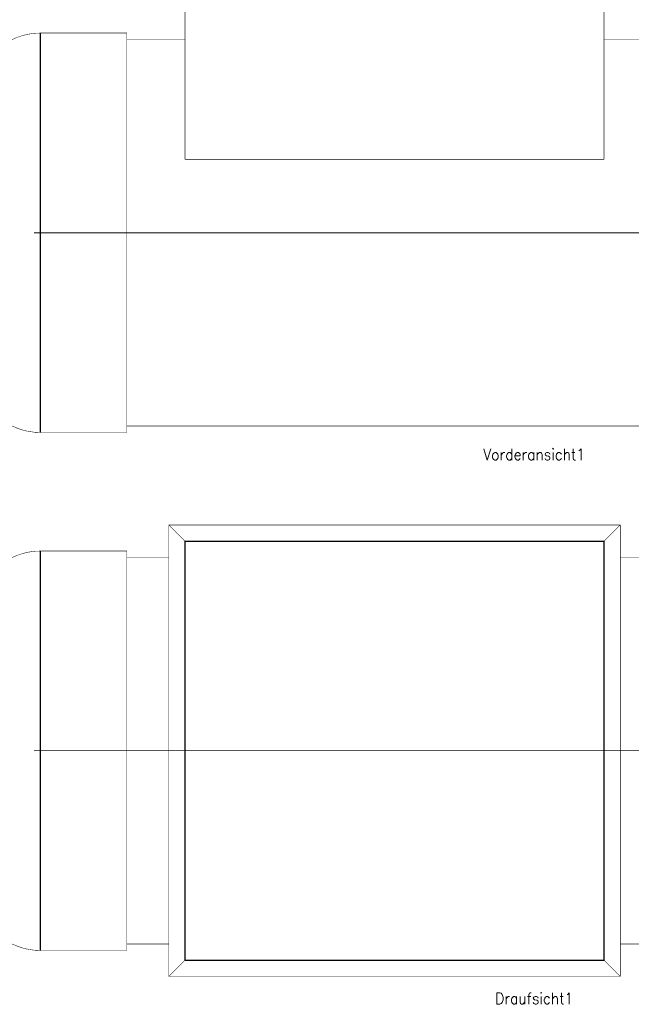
# Model space of a CAD drawing. Header units: inches. Extents: x -593 to 434, y -275 to 267.
# Tile 2 of 13: x -420 to -232, y -275 to 28. Entities that reach past the tile are written whole.
import ezdxf

# ---------------------------------------------------------------- set-up
doc = ezdxf.new("R2010")
doc.units = ezdxf.units.IN
doc.linetypes.add('DOT_CENTER', pattern=[14, 12, -1, 0, -1])
for name, color, linetype in [('1', 7, 'Continuous'), ('Draufsicht1_15', 7, 'Continuous'), ('Vorderansicht1_28', 7, 'Continuous')]:
    doc.layers.add(name, color=color, linetype=linetype)
doc.styles.add('CONVERTER_11', font='txt.shx', dxfattribs={"width": 0.9})

# ---------------------------------------------------------------- blocks, each defined once
blk = doc.blocks.new('Draufsicht1', base_point=(-261.5, -197.24))
at = {"layer": '1', "color": 30, "linetype": 'DOT_CENTER', "const_width": 0.25}
blk.add_lwpolyline([(-209.5, -197.24), (-415.5, -197.24)], dxfattribs=at)
at = {"layer": 'Draufsicht1_15', "color": 124, "linetype": 'Continuous'}
for p, q in [((-369, -132.74), (-240, -132.74)), ((-369, -261.74), (-369, -132.74)), ((-240, -261.74), (-240, -132.74)), ((-413.5, -258.74), (-413.5, -135.74)), ((-369, -261.74), (-240, -261.74))]:
    blk.add_line(p, q, dxfattribs=at)
at = {"layer": 'Draufsicht1_15', "color": 2, "linetype": 'Continuous', "const_width": 0.15}
for points in [[(-374, -127.74), (-369, -132.74)], [(-374, -127.74), (-235, -127.74)], [(-374, -266.74), (-374, -127.74)], [(-235, -127.74), (-240, -132.74)], [(-235, -266.74), (-235, -127.74)], [(-386.91, -135.74), (-413.5, -135.74)], [(-386.91, -137.74), (-386.91, -135.74)], [(-374, -137.74), (-386.91, -137.74)], [(-386.91, -256.74), (-386.91, -137.74)], [(-221.5, -137.74), (-235, -137.74)], [(-374, -256.74), (-386.91, -256.74)], [(-386.91, -258.74), (-386.91, -256.74)], [(-221.5, -256.74), (-235, -256.74)], [(-386.91, -258.74), (-413.5, -258.74)], [(-369, -261.74), (-374, -266.74)], [(-240, -261.74), (-235, -266.74)], [(-374, -266.74), (-235, -266.74)]]:
    blk.add_lwpolyline(points, dxfattribs=at)
for points in [[(-413.5, -135.74, 0.414214), (-433.5, -155.74, 0.414214)], [(-433.5, -238.74, 0.414214), (-413.5, -258.74, 0.414214)]]:
    blk.add_lwpolyline(points, format="xyb", dxfattribs=at)
at = {"layer": '1', "color": 1, "insert": (-261.5, -271.74), "char_height": 3.5, "attachment_point": 2, "line_spacing_factor": 1.020408, "style": 'CONVERTER_11'}
blk.add_mtext('Draufsicht1', dxfattribs=at)
blk = doc.blocks.new('Vorderansicht1', base_point=(-261.5, 0))
at = {"layer": '1', "color": 30, "linetype": 'DOT_CENTER', "const_width": 0.25}
blk.add_lwpolyline([(-209.5, -37.76), (-415.5, -37.76)], dxfattribs=at)
at = {"layer": 'Vorderansicht1_28', "color": 124, "linetype": 'Continuous'}
blk.add_line((-413.5, -99.26), (-413.5, 23.74), dxfattribs=at)
at = {"layer": 'Vorderansicht1_28', "color": 2, "linetype": 'Continuous', "const_width": 0.15}
for points in [[(-369, 31.24), (-369, -15.16)], [(-240, 31.24), (-240, -15.16)], [(-386.91, 23.74), (-413.5, 23.74)], [(-386.91, 21.74), (-386.91, 23.74)], [(-386.91, -97.26), (-386.91, 21.74)], [(-369, 21.74), (-386.91, 21.74)], [(-221.5, 21.74), (-240, 21.74)], [(-369, -15.16), (-240, -15.16)], [(-386.91, -99.26), (-413.5, -99.26)], [(-221.5, -97.26), (-386.91, -97.26)], [(-386.91, -99.26), (-386.91, -97.26)]]:
    blk.add_lwpolyline(points, dxfattribs=at)
for points in [[(-413.5, 23.74, 0.414214), (-433.5, 3.74, 0.414214)], [(-433.5, -79.26, 0.414214), (-413.5, -99.26, 0.414214)]]:
    blk.add_lwpolyline(points, format="xyb", dxfattribs=at)
at = {"layer": '1', "color": 1, "insert": (-261.5, -104.24), "char_height": 3.5, "attachment_point": 2, "line_spacing_factor": 1.020408, "style": 'CONVERTER_11'}
blk.add_mtext('Vorderansicht1', dxfattribs=at)

msp = doc.modelspace()

# ---------------------------------------------------------------- block references
for name, p in [('Vorderansicht1', (-261.5, 0)), ('Draufsicht1', (-261.5, -197.24))]:
    msp.add_blockref(name, p)

doc.saveas('drawing.dxf')
